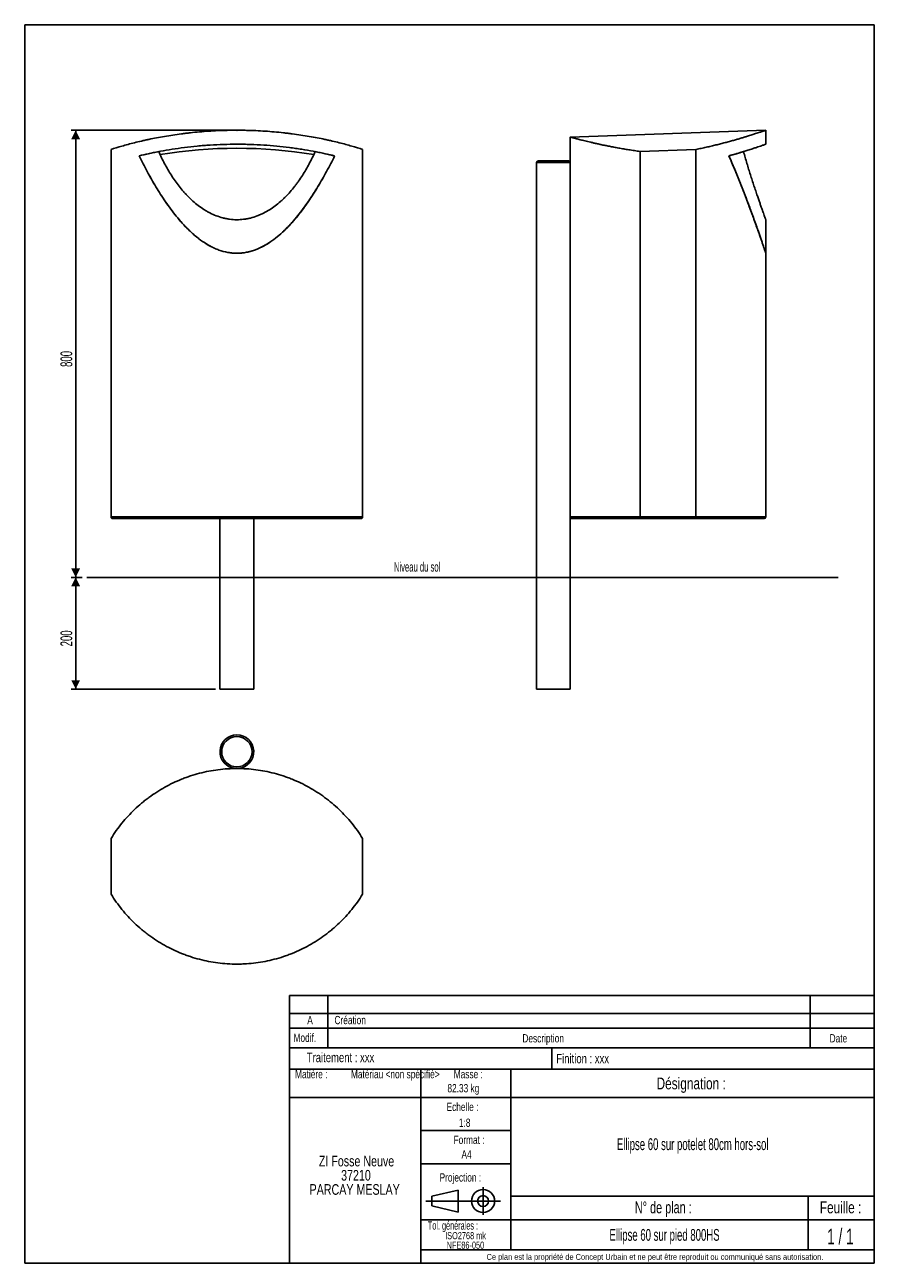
# Model space of a CAD drawing. Header units: millimetres. Extents: x 10 to 200, y 10 to 287.
import ezdxf

# ---------------------------------------------------------------- set-up
doc = ezdxf.new("R2010")
doc.units = ezdxf.units.MM
doc.header["$PDSIZE"] = -1
doc.layers.add('FORMAT', color=7, linetype='Continuous')
doc.styles.add('SLDTEXTSTYLE0', font='TXT', dxfattribs={"width": 0.605})
doc.styles.add('SLDTEXTSTYLE1', font='TXT', dxfattribs={"width": 0.75})
doc.styles.add('SLDTEXTSTYLE4', font='TXT', dxfattribs={"width": 0.65})
doc.styles.add('SLDTEXTSTYLE5', font='TXT', dxfattribs={"width": 0.6875})
doc.dimstyles.new('SLDDIMSTYLE0', dxfattribs={"dimtxt": 2.568319, "dimasz": 2, "dimexe": 0, "dimexo": 0.0625, "dimgap": 0.64208, "dimtad": 1, "dimlfac": 8, "dimrnd": 1e-09, "dimzin": 12, "dimdsep": 46, "dimtxsty": 'SLDTEXTSTYLE0', "dimsah": 1, "dimcen": 0.09, "dimadec": 0, "dimazin": 3, "dimtfac": 1, "dimtofl": 0, "dimtmove": 0, "dimatfit": 3, "dimfxl": 0, "dimfrac": 2, "dimtolj": 1, "dimtzin": 12, "dimarcsym": 0})

# ---------------------------------------------------------------- blocks, each defined once
blk = doc.blocks.new('SW_NOTE_0')
at = {"layer": 'FORMAT', "color": 0, "attachment_point": 2, "style": 'SLDTEXTSTYLE1'}
for s, insert, char_height in [('ZI Fosse Neuve', (11.05, 3.07), 2.3813), ('37210', (10.92, -0.11), 2.381), ('PARCAY MESLAY', (10.64, -3.28), 2.3813)]:
    blk.add_mtext(s, dxfattribs=dict(at, insert=insert, char_height=char_height))
blk = doc.blocks.new('SW_NOTE_0_1')
at = {"layer": 'FORMAT', "color": 0, "char_height": 1.587, "attachment_point": 2, "style": 'SLDTEXTSTYLE1'}
for s, insert in [('ISO2768 mk', (5.78, 2.05)), ('NFE86-050', (5.74, -0.07))]:
    blk.add_mtext(s, dxfattribs=dict(at, insert=insert))
blk = doc.blocks.new('_D')
at = {"layer": 'FORMAT'}
for p, q in [((56.44, 263.41), (20.4, 263.41)), ((21.39, 263.41), (21.39, 163.41)), ((22.87, 163.41), (20.4, 163.41))]:
    blk.add_line(p, q, dxfattribs=at)
for points in [[(21.39, 263.41), (20.39, 261.41), (22.39, 261.41)], [(21.39, 163.41), (22.39, 165.41), (20.39, 165.41)]]:
    blk.add_solid(points, dxfattribs=at)
at = {"layer": 'FORMAT', "insert": (17.98, 210.47), "char_height": 2.646, "attachment_point": 1, "rotation": 90, "style": 'SLDTEXTSTYLE0'}
blk.add_mtext('800', dxfattribs=at)
blk = doc.blocks.new('_D_1')
at = {"layer": 'FORMAT'}
for p, q in [((22.87, 163.41), (20.4, 163.41)), ((21.39, 163.41), (21.39, 138.41)), ((52.68, 138.41), (20.4, 138.41))]:
    blk.add_line(p, q, dxfattribs=at)
for points in [[(21.39, 163.41), (20.39, 161.41), (22.39, 161.41)], [(21.39, 138.41), (22.39, 140.41), (20.39, 140.41)]]:
    blk.add_solid(points, dxfattribs=at)
at = {"layer": 'FORMAT', "insert": (17.98, 147.97), "char_height": 2.646, "attachment_point": 1, "rotation": 90, "style": 'SLDTEXTSTYLE0'}
blk.add_mtext('200', dxfattribs=at)

msp = doc.modelspace()

# ---------------------------------------------------------------- linework, layer by layer
at = {"color": 7, "linetype": 'Continuous', "lineweight": 25}
for p, q in [((175.7501, 263.4107), (132.0001, 261.8829)), ((175.7501, 260.2822), (175.7501, 263.4092)), ((132.0001, 261.8823), (132.0001, 256.2748)), ((29.3104, 259.1128), (29.3104, 176.9107)), ((85.5604, 259.1128), (85.5604, 176.9107)), ((160.1251, 259.1128), (147.6251, 258.6763)), ((147.6251, 258.6763), (147.6251, 176.9107)), ((160.1251, 259.1128), (160.1251, 176.9107)), ((124.4813, 256.1607), (124.4813, 163.4107)), ((124.8563, 256.5357), (131.6287, 256.5357)), ((131.6287, 256.5357), (131.6438, 256.5357)), ((132.002, 256.1607), (132.002, 176.9107)), ((175.7501, 235.9027), (175.7501, 243.4077)), ((175.7501, 176.9107), (175.7501, 235.894)), ((29.3104, 176.9107), (85.5604, 176.9107)), ((85.1854, 176.5357), (29.6854, 176.5357)), ((53.6666, 176.5357), (53.6666, 163.4107)), ((61.2041, 163.4107), (61.2041, 176.5357)), ((132.002, 176.9107), (147.6251, 176.9107)), ((132.0188, 163.4107), (132.0188, 176.7936)), ((147.7326, 176.5357), (132.3751, 176.5357)), ((147.6251, 176.9107), (160.1251, 176.9107)), ((160.0176, 176.5357), (147.7326, 176.5357)), ((175.3751, 176.5357), (160.0176, 176.5357)), ((53.6666, 163.4107), (53.6666, 138.4107)), ((61.2041, 163.4107), (53.6666, 163.4107)), ((61.2041, 138.4107), (61.2041, 163.4107)), ((124.4813, 163.4107), (124.4813, 138.4107)), ((132.0188, 138.4107), (132.0188, 163.4107)), ((57.4354, 138.4107), (53.6666, 138.4107)), ((61.2041, 138.4107), (57.4354, 138.4107)), ((132.0188, 138.4107), (124.4813, 138.4107)), ((29.3104, 92.5267), (29.3104, 105.0267)), ((85.5604, 92.5267), (85.5604, 105.0267))]:
    msp.add_line(p, q, dxfattribs=at)
at = {"color": 8, "linetype": 'Continuous', "lineweight": 25}
for p, q in [((132.002, 256.1607), (124.4813, 256.1607)), ((160.1251, 176.9107), (175.7501, 176.9107)), ((128.2501, 163.4107), (124.4813, 163.4107)), ((132.0188, 163.4107), (128.2501, 163.4107))]:
    msp.add_line(p, q, dxfattribs=at)
at = {"color": 7, "linetype": 'Continuous', "lineweight": 25}
msp.add_circle((57.4354, 124.4017), 3.3937, dxfattribs=at)
for centre, radius, start, end in [((57.4354, 155.1023), 104.2813, 80.50771, 99.47166), ((124.8563, 256.1607), 0.375, 90, 180), ((131.6438, 256.1607), 0.375, 17.768354, 90), ((132.3751, 176.9107), 0.375, 198.194872, 270), ((175.3751, 176.9107), 0.375, 270, 0), ((57.4354, 124.4017), 3.7687, 275.418161, 264.581839)]:
    msp.add_arc(centre, radius, start, end, dxfattribs=at)
for points, knots in [([(29.3104, 259.1128), (30.0532, 259.3563), (30.8629, 259.6073), (32.6111, 260.1136), (33.5496, 260.3691), (35.0558, 260.7481), (35.5743, 260.8738), (36.2435, 261.0292), (36.3784, 261.0602), (36.6503, 261.122), (36.7875, 261.1528), (37.201, 261.2448), (37.4796, 261.3053), (38.886, 261.604), (40.0556, 261.8299), (42.4829, 262.2473), (43.7407, 262.4388), (45.3706, 262.6513), (45.6995, 262.6924), (46.1973, 262.752), (46.3639, 262.7715), (46.6987, 262.8098), (46.8668, 262.8286), (47.7079, 262.9202), (48.3848, 262.9867), (50.4275, 263.1652), (51.8052, 263.2562), (54.5924, 263.3789), (56.0019, 263.4106), (57.6063, 263.4107), (57.785, 263.4103), (58.1415, 263.4083), (58.3194, 263.4068), (58.8525, 263.401), (59.2068, 263.3951), (60.2666, 263.3717), (60.9688, 263.3485), (63.063, 263.2564), (64.4425, 263.1653), (66.4868, 262.9866), (67.1641, 262.9201), (68.0054, 262.8284), (68.1736, 262.8096), (68.5083, 262.7713), (68.675, 262.7518), (69.1728, 262.6922), (69.5018, 262.6511), (71.1326, 262.4384), (72.3923, 262.2466), (74.8249, 261.8281), (75.9979, 261.6014), (77.2683, 261.3314), (77.4089, 261.3011), (77.688, 261.2404), (77.8265, 261.2099), (78.2388, 261.1182), (78.5095, 261.0566), (79.3091, 260.8708), (79.8255, 260.7455), (81.3265, 260.3676), (82.2629, 260.1127), (84.0083, 259.6071), (84.8175, 259.3563), (85.5604, 259.1128)], [0, 0, 0, 0, 0.0625, 0.0625, 0.125, 0.125, 0.15625, 0.15625, 0.1640625, 0.1640625, 0.171875, 0.171875, 0.1875, 0.1875, 0.25, 0.25, 0.3125, 0.3125, 0.328125, 0.328125, 0.3359375, 0.3359375, 0.34375, 0.34375, 0.375, 0.375, 0.4375, 0.4375, 0.5, 0.5, 0.5078125, 0.5078125, 0.515625, 0.515625, 0.53125, 0.53125, 0.5625, 0.5625, 0.625, 0.625, 0.65625, 0.65625, 0.6640625, 0.6640625, 0.671875, 0.671875, 0.6875, 0.6875, 0.75, 0.75, 0.8125, 0.8125, 0.8203125, 0.8203125, 0.828125, 0.828125, 0.84375, 0.84375, 0.875, 0.875, 0.9375, 0.9375, 1, 1, 1, 1]), ([(160.1251, 259.1128), (160.5146, 259.1935), (161.295, 259.3552), (162.4249, 259.6048), (163.5281, 259.859), (164.5988, 260.1167), (165.6391, 260.3771), (166.6427, 260.6376), (167.6078, 260.8968), (168.5184, 261.149), (169.3739, 261.3927), (170.1753, 261.6269), (170.9302, 261.8526), (171.7592, 262.1059), (172.6248, 262.3769), (173.3852, 262.621), (173.9591, 262.8085), (174.3861, 262.9496), (174.7515, 263.0716), (175.062, 263.1761), (175.3616, 263.2777), (175.6059, 263.3612), (175.7363, 263.406), (175.7432, 263.4084), (175.7456, 263.4092)], [0, 0, 0, 0, 0.04150052, 0.08314419, 0.12485944, 0.16709419, 0.20940312, 0.2522421, 0.29515871, 0.33823199, 0.37992556, 0.42161901, 0.46361051, 0.50560184, 0.56945867, 0.63359423, 0.67675877, 0.71744089, 0.75812286, 0.79911279, 0.84010259, 0.90248255, 0.9651471, 1, 1, 1, 1]), ([(132.0024, 261.8823), (132.0016, 261.8825), (131.9921, 261.8851), (132.0268, 261.8756), (132.1078, 261.8535), (132.2495, 261.8149), (132.445, 261.7619), (132.6969, 261.6941), (133.0054, 261.6118), (133.3695, 261.5157), (133.7846, 261.4075), (134.2476, 261.2886), (134.7566, 261.1599), (135.3158, 261.0212), (135.9273, 260.8726), (136.5895, 260.7154), (137.3037, 260.5501), (138.0659, 260.3787), (138.8928, 260.1984), (139.7859, 260.0106), (140.7478, 259.8164), (141.7634, 259.6203), (142.8313, 259.4243), (143.9546, 259.2293), (145.1291, 259.0381), (146.3508, 258.8517), (147.1997, 258.7348), (147.6251, 258.6763)], [0, 0, 0, 0, 0.00338443, 0.04301122, 0.08263803, 0.12254555, 0.16245312, 0.20293915, 0.24342527, 0.28420473, 0.3249843, 0.36459114, 0.40419807, 0.44407029, 0.4839426, 0.52435619, 0.56476986, 0.60545634, 0.64614288, 0.68946561, 0.73295346, 0.77652412, 0.82070168, 0.86496625, 0.90985381, 0.95483361, 1, 1, 1, 1]), ([(79.3104, 257.6727), (78.5635, 257.8561), (77.7922, 258.0348), (76.2014, 258.3796), (75.382, 258.5457), (73.6948, 258.8621), (72.8269, 259.0124), (71.4876, 259.2234), (71.0349, 259.2914), (70.3462, 259.3893), (70.1148, 259.4214), (69.6499, 259.4839), (69.4168, 259.5144), (68.2478, 259.6626), (67.3016, 259.768), (65.3875, 259.951), (64.4195, 260.0286), (62.4617, 260.1542), (61.4719, 260.2023), (60.2204, 260.2428), (59.9694, 260.2499), (59.4659, 260.2622), (59.2131, 260.2673), (58.456, 260.2796), (57.9526, 260.2837), (56.4467, 260.284), (55.4483, 260.268), (53.4622, 260.2049), (52.4745, 260.1578), (51.0011, 260.0642), (50.5113, 260.0292), (49.7787, 259.971), (49.5348, 259.9507), (49.0477, 259.9082), (48.8044, 259.886), (47.5911, 259.7704), (46.6415, 259.6647), (44.7823, 259.4295), (43.8727, 259.3001), (42.0928, 259.0206), (41.2223, 258.8704), (39.9461, 258.6317), (39.5256, 258.5498), (38.6946, 258.3821), (38.2863, 258.2965), (37.0821, 258.0357), (36.3074, 257.8561), (35.5604, 257.6727)], [0, 0, 0, 0, 0.0625, 0.0625, 0.125, 0.125, 0.1875, 0.1875, 0.21875, 0.21875, 0.234375, 0.234375, 0.25, 0.25, 0.3125, 0.3125, 0.375, 0.375, 0.4375, 0.4375, 0.453125, 0.453125, 0.46875, 0.46875, 0.5, 0.5, 0.5625, 0.5625, 0.625, 0.625, 0.65625, 0.65625, 0.671875, 0.671875, 0.6875, 0.6875, 0.75, 0.75, 0.8125, 0.8125, 0.875, 0.875, 0.90625, 0.90625, 0.9375, 0.9375, 1, 1, 1, 1]), ([(35.5604, 257.6727), (36.2468, 257.8413), (36.9563, 258.0064), (38.4214, 258.3273), (39.1771, 258.483), (39.9564, 258.6326)], [0, 0, 0, 0, 0.5, 0.5, 1, 1, 1, 1]), ([(35.5604, 257.6727), (36.1406, 256.5051), (36.7418, 255.343), (37.9952, 253.0367), (38.6472, 251.8923), (40.0148, 249.6293), (40.7303, 248.5107), (41.866, 246.8608), (42.255, 246.3155), (43.0578, 245.2366), (43.4699, 244.705), (44.3192, 243.6609), (44.7563, 243.1483), (45.6602, 242.1462), (46.1271, 241.6567), (46.8547, 240.9438), (47.1019, 240.7098), (47.4802, 240.3648), (47.6076, 240.2508), (47.8651, 240.025), (47.9953, 239.9131), (48.651, 239.3613), (49.1928, 238.9428), (50.3184, 238.1623), (50.9023, 237.8003), (51.6653, 237.3928), (51.8196, 237.3135), (52.1318, 237.1599), (52.2899, 237.0854), (52.7681, 236.8705), (53.0907, 236.7392), (54.0712, 236.3843), (54.7416, 236.1992), (55.604, 236.0436), (55.7777, 236.0163), (56.0402, 235.9813), (56.1281, 235.9706), (56.3036, 235.9513), (56.742, 235.9083), (57.1789, 235.8915), (58.2243, 235.9001), (58.9172, 235.9714), (59.6924, 236.123), (59.7785, 236.1408), (59.9505, 236.1784), (60.0366, 236.1983), (60.2933, 236.2604), (60.4628, 236.3054), (60.9667, 236.4504), (61.2963, 236.5605), (62.2686, 236.9271), (62.8944, 237.2197), (63.6536, 237.6351), (63.8043, 237.7206), (64.1034, 237.8965), (64.2518, 237.9868), (64.6909, 238.2627), (64.9767, 238.4539), (65.8159, 239.0465), (66.3512, 239.4668), (67.3835, 240.347), (67.8805, 240.807), (68.6025, 241.5212), (68.8392, 241.7633), (69.3054, 242.2548), (69.5353, 242.5047), (70.2119, 243.2607), (70.646, 243.7738), (71.4868, 244.8145), (71.8933, 245.3421), (72.6831, 246.409), (73.0664, 246.9484), (74.1863, 248.5813), (74.8934, 249.6894), (76.2467, 251.9326), (76.893, 253.0679), (78.1364, 255.3576), (78.7336, 256.512), (79.3104, 257.6727)], [0, 0, 0, 0, 0.0625, 0.0625, 0.125, 0.125, 0.1875, 0.1875, 0.21875, 0.21875, 0.25, 0.25, 0.28125, 0.28125, 0.3125, 0.3125, 0.328125, 0.328125, 0.3359375, 0.3359375, 0.34375, 0.34375, 0.375, 0.375, 0.40625, 0.40625, 0.4140625, 0.4140625, 0.421875, 0.421875, 0.4375, 0.4375, 0.46875, 0.46875, 0.4765625, 0.4765625, 0.48046875, 0.48046875, 0.484375, 0.5, 0.5, 0.53125, 0.53125, 0.53515625, 0.53515625, 0.5390625, 0.5390625, 0.546875, 0.546875, 0.5625, 0.5625, 0.59375, 0.59375, 0.6015625, 0.6015625, 0.609375, 0.609375, 0.625, 0.625, 0.65625, 0.65625, 0.6875, 0.6875, 0.703125, 0.703125, 0.71875, 0.71875, 0.75, 0.75, 0.78125, 0.78125, 0.8125, 0.8125, 0.875, 0.875, 0.9375, 0.9375, 1, 1, 1, 1]), ([(79.3104, 257.6727), (78.7343, 256.5134), (78.1381, 255.3608), (76.8972, 253.0757), (76.2527, 251.9431), (74.9039, 249.7063), (74.1996, 248.6019), (73.0853, 246.9754), (72.7041, 246.4383), (71.9191, 245.3761), (71.5153, 244.851), (70.6808, 243.8157), (70.2501, 243.3053), (69.3563, 242.3029), (68.8931, 241.8109), (68.1677, 241.0902), (67.9205, 240.8526), (67.4185, 240.3879), (67.1634, 240.1602), (66.3841, 239.4932), (65.8464, 239.0696), (65.0057, 238.4736), (64.7197, 238.2816), (64.281, 238.0048), (64.1332, 237.9145), (63.834, 237.7378), (63.6825, 237.6513), (62.9195, 237.2319), (62.2914, 236.937), (61.3175, 236.5679), (60.9876, 236.4571), (60.4839, 236.3111), (60.3146, 236.2659), (60.0582, 236.2034), (59.9724, 236.1834), (59.7999, 236.1453), (59.7132, 236.1272), (58.9337, 235.9734), (58.2373, 235.9009), (57.1872, 235.8912), (56.8363, 235.9046), (56.3085, 235.9497), (56.1319, 235.9691), (55.7816, 236.0157), (55.6076, 236.043), (54.7435, 236.1987), (54.0705, 236.3843), (53.2489, 236.682), (53.0856, 236.7449), (52.7609, 236.8769), (52.5993, 236.9462), (52.1212, 237.1615), (51.8098, 237.3154), (50.8953, 237.8045), (50.3115, 238.1668), (49.185, 238.9486), (48.6423, 239.3681), (47.9851, 239.9218), (47.8548, 240.0338), (47.5974, 240.2599), (47.47, 240.3739), (47.092, 240.719), (46.8452, 240.953), (46.1188, 241.6652), (45.6532, 242.1538), (44.7523, 243.1529), (44.317, 243.6635), (43.4717, 244.7028), (43.0617, 245.2315), (42.2634, 246.304), (41.8751, 246.8479), (41.3066, 247.6732), (41.1194, 247.9501), (40.7499, 248.506), (40.5676, 248.7849), (40.0277, 249.6247), (39.6771, 250.1883), (38.6494, 251.8885), (37.9965, 253.0343), (36.7421, 255.3425), (36.1406, 256.505), (35.5604, 257.6727)], [0, 0, 0, 0, 0.0625, 0.0625, 0.125, 0.125, 0.1875, 0.1875, 0.21875, 0.21875, 0.25, 0.25, 0.28125, 0.28125, 0.3125, 0.3125, 0.328125, 0.328125, 0.34375, 0.34375, 0.375, 0.375, 0.390625, 0.390625, 0.3984375, 0.3984375, 0.40625, 0.40625, 0.4375, 0.4375, 0.453125, 0.453125, 0.4609375, 0.4609375, 0.46484375, 0.46484375, 0.46875, 0.46875, 0.5, 0.5, 0.515625, 0.515625, 0.5234375, 0.5234375, 0.53125, 0.53125, 0.5625, 0.5625, 0.5703125, 0.5703125, 0.578125, 0.578125, 0.59375, 0.59375, 0.625, 0.625, 0.65625, 0.65625, 0.6640625, 0.6640625, 0.671875, 0.671875, 0.6875, 0.6875, 0.71875, 0.71875, 0.75, 0.75, 0.78125, 0.78125, 0.8125, 0.8125, 0.828125, 0.828125, 0.84375, 0.84375, 0.875, 0.875, 0.9375, 0.9375, 1, 1, 1, 1]), ([(39.9564, 258.6326), (40.3715, 257.7096), (40.8135, 256.8054), (41.7585, 255.0379), (42.2613, 254.1745), (43.3378, 252.4934), (43.9115, 251.6757), (44.8369, 250.4898), (45.1563, 250.1013), (45.6538, 249.5299), (45.8228, 249.3414), (46.1673, 248.9684), (46.3431, 248.7836), (46.8794, 248.2378), (47.2477, 247.8861), (48.0083, 247.2094), (48.4005, 246.8844), (49.2121, 246.2646), (49.6314, 245.9697), (50.2839, 245.5533), (50.5056, 245.4187), (50.9529, 245.1613), (51.179, 245.0383), (51.8653, 244.6865), (52.3331, 244.4752), (53.2916, 244.1037), (53.7822, 243.9434), (54.5373, 243.7458), (54.7922, 243.6871), (55.1797, 243.6104), (55.3096, 243.5868), (55.5691, 243.5439), (55.6989, 243.5245), (56.3482, 243.4378), (56.8687, 243.4016), (57.9118, 243.3958), (58.4344, 243.4262), (59.089, 243.5066), (59.2199, 243.5248), (59.48, 243.5651), (59.6094, 243.5873), (59.9956, 243.6595), (60.2505, 243.7155), (61.008, 243.9056), (61.5033, 244.0619), (62.2328, 244.3375), (62.4737, 244.4362), (62.8319, 244.5941), (62.9507, 244.6484), (63.1858, 244.7596), (63.3023, 244.8165), (63.8801, 245.1079), (64.3264, 245.362), (65.1918, 245.9067), (65.6108, 246.1973), (66.4246, 246.8111), (66.8194, 247.1343), (67.3953, 247.6412), (67.5846, 247.814), (67.9561, 248.1648), (68.1385, 248.3429), (69.035, 249.247), (69.7026, 250.0121), (70.4875, 251.0114), (70.642, 251.2134), (70.9452, 251.6203), (71.0941, 251.8253), (71.5328, 252.4448), (71.8149, 252.8637), (72.6332, 254.1371), (73.1413, 255.0079), (74.0945, 256.7881), (74.5394, 257.6974), (74.9564, 258.6245)], [0, 0, 0, 0, 0.0625, 0.0625, 0.125, 0.125, 0.1875, 0.1875, 0.21875, 0.21875, 0.234375, 0.234375, 0.25, 0.25, 0.28125, 0.28125, 0.3125, 0.3125, 0.34375, 0.34375, 0.359375, 0.359375, 0.375, 0.375, 0.40625, 0.40625, 0.4375, 0.4375, 0.453125, 0.453125, 0.4609375, 0.4609375, 0.46875, 0.46875, 0.5, 0.5, 0.53125, 0.53125, 0.5390625, 0.5390625, 0.546875, 0.546875, 0.5625, 0.5625, 0.59375, 0.59375, 0.609375, 0.609375, 0.6171875, 0.6171875, 0.625, 0.625, 0.65625, 0.65625, 0.6875, 0.6875, 0.71875, 0.71875, 0.734375, 0.734375, 0.75, 0.75, 0.8125, 0.8125, 0.828125, 0.828125, 0.84375, 0.84375, 0.875, 0.875, 0.9375, 0.9375, 1, 1, 1, 1]), ([(74.9564, 258.6245), (75.728, 258.476), (76.4762, 258.3216), (77.9273, 258.0034), (78.6302, 257.8397), (79.3104, 257.6727)], [0, 0, 0, 0, 0.5, 0.5, 1, 1, 1, 1]), ([(175.7455, 260.2822), (175.747, 260.2827), (175.7663, 260.2895), (175.7023, 260.267), (175.5765, 260.2226), (175.3778, 260.1529), (175.0608, 260.0424), (174.5868, 259.8787), (174.0055, 259.6807), (173.3994, 259.4776), (172.7976, 259.2793), (172.1345, 259.0639), (171.2954, 258.7967), (170.1993, 258.458), (168.9497, 258.0834), (167.9838, 257.8098), (167.4998, 257.6727)], [0, 0, 0, 0, 0.006976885, 0.089351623, 0.145006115, 0.200762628, 0.285509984, 0.370612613, 0.451733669, 0.533155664, 0.588094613, 0.643123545, 0.726648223, 0.810479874, 0.905025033, 1, 1, 1, 1]), ([(167.4998, 257.6727), (168.1034, 257.8413), (168.6771, 258.0064), (169.7649, 258.3273), (170.2791, 258.483), (170.7632, 258.6326)], [0, 0, 0, 0, 0.5, 0.5, 1, 1, 1, 1]), ([(167.4998, 257.6727), (167.9367, 256.658), (168.812, 254.6251), (169.9334, 251.8609), (170.9089, 249.3797), (171.6545, 247.4274), (172.2956, 245.7124), (172.8414, 244.2274), (173.3765, 242.7469), (173.8833, 241.3228), (174.3025, 240.1279), (174.6411, 239.1525), (174.9089, 238.3747), (175.1514, 237.6655), (175.3419, 237.1048), (175.4858, 236.6795), (175.5909, 236.3677), (175.6728, 236.1242), (175.7257, 235.9667), (175.7506, 235.8925), (175.7475, 235.9017), (175.7466, 235.9043)], [0, 0, 0, 0, 0.10919387, 0.21874997, 0.30113846, 0.38364816, 0.43882697, 0.49878415, 0.55885792, 0.61917547, 0.67989402, 0.72009783, 0.76044525, 0.80117532, 0.84217352, 0.87114371, 0.90026963, 0.92976713, 0.95948774, 0.98850605, 1, 1, 1, 1]), ([(175.7472, 235.9027), (175.7479, 235.9004), (175.7508, 235.8919), (175.7297, 235.9548), (175.685, 236.0879), (175.6163, 236.2924), (175.5259, 236.5606), (175.3955, 236.9465), (175.2141, 237.4816), (174.9716, 238.1918), (174.6963, 238.9926), (174.3977, 239.8542), (174.0287, 240.9094), (173.5807, 242.1758), (173.1002, 243.5132), (172.6589, 244.7245), (172.1342, 246.1477), (171.4335, 248.0137), (170.5341, 250.3435), (169.5725, 252.7556), (168.5668, 255.2015), (167.8557, 256.8483), (167.4998, 257.6727)], [0, 0, 0, 0, 0.01008903, 0.03755053, 0.06422052, 0.09106479, 0.11823464, 0.1455487, 0.18722233, 0.22923952, 0.27180367, 0.31456737, 0.35539321, 0.41715538, 0.47915164, 0.52075318, 0.56239289, 0.64635156, 0.73446309, 0.82283598, 0.91131674, 1, 1, 1, 1]), ([(170.7632, 258.6326), (170.8883, 258.1891), (171.1387, 257.3018), (171.5225, 255.997), (171.9105, 254.7135), (172.3033, 253.4498), (172.6981, 252.2104), (173.0931, 250.999), (173.4831, 249.8279), (173.8415, 248.772), (174.1659, 247.8309), (174.4563, 246.9991), (174.7309, 246.2217), (174.9838, 245.513), (175.2101, 244.8843), (175.4055, 244.3453), (175.5644, 243.909), (175.6698, 243.6204), (175.7273, 243.4628), (175.7511, 243.3969), (175.7476, 243.4054), (175.7467, 243.4077)], [0, 0, 0, 0, 0.06038843, 0.12083848, 0.18149628, 0.24223519, 0.30401123, 0.3659062, 0.42823053, 0.49073685, 0.54225136, 0.59392291, 0.64597955, 0.69828158, 0.74994312, 0.80196869, 0.85489367, 0.90838113, 0.94711307, 0.98611304, 1, 1, 1, 1]), ([(132.0002, 256.2748), (132.0001, 256.2758), (131.9999, 256.2851), (132.0006, 256.2637), (132.0014, 256.2294), (132.0018, 256.1985), (132.0019, 256.1815), (132.002, 256.1689), (132.002, 256.1624), (132.002, 256.1607)], [0, 0, 0, 0, 0.06172316, 0.572813, 0.82909123, 0.90128974, 0.95067808, 0.98742883, 1, 1, 1, 1]), ([(29.3104, 176.9107), (29.3104, 176.8855), (29.3129, 176.8606), (29.3228, 176.8119), (29.3303, 176.7877), (29.3496, 176.7418), (29.3615, 176.7202), (29.3893, 176.6793), (29.4053, 176.6601), (29.4576, 176.6088), (29.4994, 176.5816), (29.5663, 176.5543), (29.5897, 176.5473), (29.6253, 176.5404), (29.6372, 176.5386), (29.6612, 176.5363), (29.6734, 176.5357), (29.6854, 176.5357)], [0, 0, 0, 0, 0.125, 0.125, 0.25, 0.25, 0.375, 0.375, 0.5, 0.5, 0.75, 0.75, 0.875, 0.875, 0.9375, 0.9375, 1, 1, 1, 1]), ([(85.5604, 176.9107), (85.5604, 176.8855), (85.5578, 176.8606), (85.548, 176.8119), (85.5405, 176.7877), (85.5211, 176.7418), (85.5093, 176.7202), (85.4814, 176.6793), (85.4654, 176.6601), (85.4131, 176.6088), (85.3714, 176.5816), (85.3044, 176.5543), (85.281, 176.5473), (85.2455, 176.5404), (85.2335, 176.5386), (85.2096, 176.5363), (85.1973, 176.5357), (85.1854, 176.5357)], [0, 0, 0, 0, 0.125, 0.125, 0.25, 0.25, 0.375, 0.375, 0.5, 0.5, 0.75, 0.75, 0.875, 0.875, 0.9375, 0.9375, 1, 1, 1, 1]), ([(132.0163, 176.8027), (132.0171, 176.7997), (132.0186, 176.7942), (132.0138, 176.8116), (132.0094, 176.8309), (132.0054, 176.8562), (132.0033, 176.875), (132.0021, 176.8962), (132.002, 176.906), (132.002, 176.9107)], [0, 0, 0, 0, 0.26704627, 0.50315316, 0.73837028, 0.81867353, 0.92549861, 0.96439599, 1, 1, 1, 1]), ([(147.6251, 176.9107), (147.6251, 176.8855), (147.6258, 176.8606), (147.6286, 176.8119), (147.6308, 176.7877), (147.6363, 176.7418), (147.6397, 176.7202), (147.6476, 176.6793), (147.6522, 176.6601), (147.6672, 176.6088), (147.6792, 176.5816), (147.6984, 176.5543), (147.7051, 176.5473), (147.7153, 176.5404), (147.7187, 176.5386), (147.7256, 176.5363), (147.7291, 176.5357), (147.7326, 176.5357)], [0, 0, 0, 0, 0.125, 0.125, 0.25, 0.25, 0.375, 0.375, 0.5, 0.5, 0.75, 0.75, 0.875, 0.875, 0.9375, 0.9375, 1, 1, 1, 1]), ([(160.1251, 176.9107), (160.1251, 176.8855), (160.1244, 176.8606), (160.1215, 176.8119), (160.1194, 176.7877), (160.1139, 176.7418), (160.1105, 176.7202), (160.1025, 176.6793), (160.0979, 176.6601), (160.083, 176.6088), (160.071, 176.5816), (160.0518, 176.5543), (160.0451, 176.5473), (160.0349, 176.5404), (160.0315, 176.5386), (160.0246, 176.5363), (160.0211, 176.5357), (160.0176, 176.5357)], [0, 0, 0, 0, 0.125, 0.125, 0.25, 0.25, 0.375, 0.375, 0.5, 0.5, 0.75, 0.75, 0.875, 0.875, 0.9375, 0.9375, 1, 1, 1, 1]), ([(85.5604, 105.0267), (84.8145, 106.2254), (84.0012, 107.3623), (82.2453, 109.519), (81.3027, 110.5388), (79.7903, 111.9808), (79.2698, 112.4469), (78.598, 113.0107), (78.4626, 113.1226), (78.1897, 113.3444), (78.052, 113.4544), (77.6374, 113.7806), (77.3582, 113.993), (75.9484, 115.0311), (74.7767, 115.7841), (72.3464, 117.1385), (71.0879, 117.74), (69.4583, 118.3947), (69.1296, 118.5208), (68.4663, 118.763), (68.1314, 118.8793), (67.1251, 119.2106), (66.4503, 119.4091), (64.4141, 119.9385), (63.041, 120.2039), (60.2636, 120.5604), (58.8593, 120.6515), (57.261, 120.6517), (57.0833, 120.6503), (56.7288, 120.6446), (56.5517, 120.6403), (56.0214, 120.6234), (55.6688, 120.6064), (54.6142, 120.5388), (53.9152, 120.4715), (51.8299, 120.204), (50.4556, 119.9384), (48.4177, 119.4083), (47.7423, 119.2096), (46.7353, 118.8779), (46.4005, 118.7616), (45.7376, 118.5194), (45.409, 118.3934), (43.7797, 117.7386), (42.5204, 117.1366), (40.0871, 115.7798), (38.9131, 115.0251), (37.6411, 114.0876), (37.5004, 113.9822), (37.2205, 113.7689), (37.0812, 113.661), (36.6669, 113.3348), (36.3949, 113.1135), (35.5914, 112.4384), (35.0724, 111.9734), (33.5639, 110.5343), (32.6229, 109.5162), (30.8691, 107.3617), (30.0563, 106.2255), (29.3104, 105.0267)], [0, 0, 0, 0, 0.0625, 0.0625, 0.125, 0.125, 0.15625, 0.15625, 0.1640625, 0.1640625, 0.171875, 0.171875, 0.1875, 0.1875, 0.25, 0.25, 0.3125, 0.3125, 0.328125, 0.328125, 0.34375, 0.34375, 0.375, 0.375, 0.4375, 0.4375, 0.5, 0.5, 0.5078125, 0.5078125, 0.515625, 0.515625, 0.53125, 0.53125, 0.5625, 0.5625, 0.625, 0.625, 0.65625, 0.65625, 0.671875, 0.671875, 0.6875, 0.6875, 0.75, 0.75, 0.8125, 0.8125, 0.8203125, 0.8203125, 0.828125, 0.828125, 0.84375, 0.84375, 0.875, 0.875, 0.9375, 0.9375, 1, 1, 1, 1]), ([(29.3104, 92.5267), (30.0532, 91.3328), (30.8629, 90.2002), (32.6111, 88.0508), (33.5496, 87.0339), (35.0558, 85.5951), (35.5743, 85.1299), (36.2435, 84.5669), (36.3784, 84.4552), (36.6503, 84.2337), (36.7875, 84.1237), (37.201, 83.7977), (37.4796, 83.5852), (38.886, 82.5468), (40.0556, 81.793), (42.4829, 80.4357), (43.7407, 79.8323), (45.3706, 79.1749), (45.6995, 79.0483), (46.1973, 78.8658), (46.3639, 78.8062), (46.6987, 78.6894), (46.8668, 78.6323), (47.7079, 78.3542), (48.3848, 78.1543), (50.4275, 77.6208), (51.8052, 77.3534), (54.5924, 76.994), (56.0019, 76.902), (57.6063, 76.9016), (57.785, 76.903), (58.1415, 76.9087), (58.3194, 76.913), (58.8525, 76.9301), (59.2068, 76.9472), (60.2666, 77.0153), (60.9688, 77.0831), (63.063, 77.3529), (64.4425, 77.6206), (66.4868, 78.1545), (67.1641, 78.3546), (68.0054, 78.6329), (68.1736, 78.69), (68.5083, 78.8067), (68.675, 78.8663), (69.1728, 79.0489), (69.5018, 79.1755), (71.1326, 79.8334), (72.3923, 80.4378), (74.8249, 81.7988), (75.9979, 82.5554), (77.2683, 83.4946), (77.4089, 83.6003), (77.688, 83.8136), (77.8265, 83.9212), (78.2388, 84.2467), (78.5095, 84.4675), (79.3091, 85.141), (79.8255, 85.6048), (81.3265, 87.0398), (82.2629, 88.0545), (84.0083, 90.2009), (84.8175, 91.3327), (85.5604, 92.5267)], [0, 0, 0, 0, 0.0625, 0.0625, 0.125, 0.125, 0.15625, 0.15625, 0.1640625, 0.1640625, 0.171875, 0.171875, 0.1875, 0.1875, 0.25, 0.25, 0.3125, 0.3125, 0.328125, 0.328125, 0.3359375, 0.3359375, 0.34375, 0.34375, 0.375, 0.375, 0.4375, 0.4375, 0.5, 0.5, 0.5078125, 0.5078125, 0.515625, 0.515625, 0.53125, 0.53125, 0.5625, 0.5625, 0.625, 0.625, 0.65625, 0.65625, 0.6640625, 0.6640625, 0.671875, 0.671875, 0.6875, 0.6875, 0.75, 0.75, 0.8125, 0.8125, 0.8203125, 0.8203125, 0.828125, 0.828125, 0.84375, 0.84375, 0.875, 0.875, 0.9375, 0.9375, 1, 1, 1, 1])]:
    msp.add_open_spline(points, degree=3, knots=knots, dxfattribs=at)
at = {"layer": 'FORMAT', "color": 7}
for p, q in [((10, 287), (200, 287)), ((10, 287), (10, 10)), ((200, 287), (200, 10)), ((200, 58.1803), (200, 75)), ((200, 75), (200, 65.8882)), ((69.241, 65.8882), (69.241, 69.8882)), ((69.241, 69.8882), (200, 69.8882)), ((77.7899, 65.8882), (77.7899, 69.8882)), ((185.662, 65.8882), (185.662, 69.8882)), ((200, 65.8882), (200, 69.8882)), ((69.241, 58.1803), (69.241, 65.8882)), ((69.241, 65.8882), (200, 65.8882)), ((69.241, 65.8882), (200, 65.8882)), ((77.7899, 58.1803), (77.7899, 65.8882)), ((185.662, 58.1803), (185.662, 65.8882)), ((69.241, 62.5641), (200, 62.5641)), ((200, 58.1803), (69.241, 58.1803)), ((69.241, 10), (69.241, 58.1803)), ((69.241, 58.1803), (200, 58.1803)), ((127.9026, 58.1803), (127.9026, 53.3782)), ((200, 10), (200, 58.1803)), ((69.241, 53.3782), (200, 53.3782)), ((98.6108, 53.3782), (98.6108, 10)), ((118.7214, 53.3782), (118.7214, 13.0206)), ((69.241, 47.0839), (118.7214, 47.0839)), ((118.7214, 47.0839), (200, 47.0839)), ((98.6108, 39.6928), (118.7214, 39.6928)), ((98.6108, 32.2322), (118.7214, 32.2322)), ((101.0321, 25.0081), (106.9304, 26.3671)), ((101.0321, 22.8108), (101.0321, 25.0081)), ((106.9304, 26.3671), (106.9304, 21.4519)), ((106.9304, 26.3671), (106.9304, 21.4519)), ((112.5106, 27.0231), (112.5106, 20.8246)), ((118.7214, 25.0184), (200, 25.0184)), ((185.2064, 25.0184), (185.2064, 13.0206)), ((99.6732, 23.9095), (116.4427, 23.9095)), ((101.0321, 22.8108), (106.9304, 21.4519)), ((98.6108, 19.7139), (200, 19.7139)), ((98.6108, 13.0206), (200, 13.0206)), ((10, 10), (200, 10)), ((200, 10), (69.241, 10))]:
    msp.add_line(p, q, dxfattribs=at)
at = {"layer": 'FORMAT'}
msp.add_line((23.8651, 163.4107), (191.9578, 163.4107), dxfattribs=at)
at = {"layer": 'FORMAT', "color": 7}
for radius in [2.5739, 1.2143]:
    msp.add_circle((112.5106, 23.9095), radius, dxfattribs=at)
at = {"layer": 'FORMAT'}
msp.add_point((57.4354, 263.4107), dxfattribs=at)

# ---------------------------------------------------------------- block references
for name, p in [('SW_NOTE_0', (73.1543, 30.9688)), ('SW_NOTE_0_1', (102.8159, 14.9121))]:
    msp.add_blockref(name, p, dxfattribs=at)

# ---------------------------------------------------------------- texts
for s, insert, char_height, attachment_point, style in [('Niveau du sol', (92.5651, 166.8044), 2.116667, 1, 'SLDTEXTSTYLE0'), ('A', (73.8077, 65.3139), 1.8521, 2, 'SLDTEXTSTYLE1'), ('Création', (79.2757, 65.3139), 1.85208, 1, 'SLDTEXTSTYLE1'), ('Modif.', (70.1183, 61.366), 1.85208, 1, 'SLDTEXTSTYLE1'), ('Description', (121.3054, 61.2412), 1.852083, 1, 'SLDTEXTSTYLE1'), ('Date', (190.019, 61.2412), 1.85208, 1, 'SLDTEXTSTYLE1'), ('Traitement : xxx', (73.0759, 57.0853), 2.116667, 1, 'SLDTEXTSTYLE1'), ('Finition : xxx', (128.8894, 56.8311), 2.116667, 1, 'SLDTEXTSTYLE1'), ('Matière :', (70.4636, 53.2191), 1.85208, 1, 'SLDTEXTSTYLE1'), ('Matériau <non spécifié>', (82.9565, 53.2191), 1.852083, 1, 'SLDTEXTSTYLE1'), ('Masse :', (109.199, 53.2191), 1.85208, 2, 'SLDTEXTSTYLE1'), ('82.33 kg', (104.5372, 50.0739), 1.85208, 1, 'SLDTEXTSTYLE1'), ('Désignation :', (159.0574, 51.5391), 2.645833, 2, 'SLDTEXTSTYLE1'), ('Echelle :', (104.3416, 45.9047), 1.85208, 1, 'SLDTEXTSTYLE1'), ('1:8', (107.1044, 42.3484), 1.85208, 1, 'SLDTEXTSTYLE1'), ('Format :', (109.3752, 38.5244), 1.85208, 2, 'SLDTEXTSTYLE1'), ('Ellipse 60 sur potelet 80cm hors-sol', (159.397, 37.9504), 2.645833, 2, 'SLDTEXTSTYLE0'), ('A4', (108.8178, 35.2592), 1.85208, 2, 'SLDTEXTSTYLE1'), ('Projection :', (102.781, 30.1138), 1.852083, 1, 'SLDTEXTSTYLE1'), ('N° de plan :', (152.8159, 23.8099), 2.645833, 2, 'SLDTEXTSTYLE5'), ('Feuille :', (192.4704, 23.8099), 2.64583, 2, 'SLDTEXTSTYLE1'), ('Tol. générales :', (100.1588, 19.3616), 1.852083, 1, 'SLDTEXTSTYLE0'), ('Ellipse 60 sur pied 800HS', (153.0983, 17.6621), 2.645833, 2, 'SLDTEXTSTYLE0'), ('1 / 1', (192.4362, 17.7358), 3.5, 2, 'SLDTEXTSTYLE4'), ('Ce plan est la propriété de Concept Urbain et ne peut être reproduit ou communiqué sans autorisation.', (150.9607, 12.0826), 1.3229167, 2, 'SLDTEXTSTYLE1')]:
    msp.add_mtext(s, dxfattribs=dict(at, insert=insert, char_height=char_height, attachment_point=attachment_point, style=style))

# ---------------------------------------------------------------- dimensions: what is measured, and where the dimension line sits
for base, p1, p2, picture, middle in [((21.3918, 163.4107), (57.4354, 263.4107), (23.8651, 163.4107), '_D', (21.3918, 213.4107)), ((21.3918, 138.4107), (23.8651, 163.4107), (53.6666, 138.4107), '_D_1', (21.3918, 150.9107))]:
    dim = msp.add_linear_dim(base=base, p1=p1, p2=p2, angle=90, dimstyle='SLDDIMSTYLE0', dxfattribs=at)
    dim.commit()
    dim.dimension.update_dxf_attribs({"geometry": picture, "text_midpoint": middle, "dimtype": 160})

doc.saveas('drawing.dxf')
